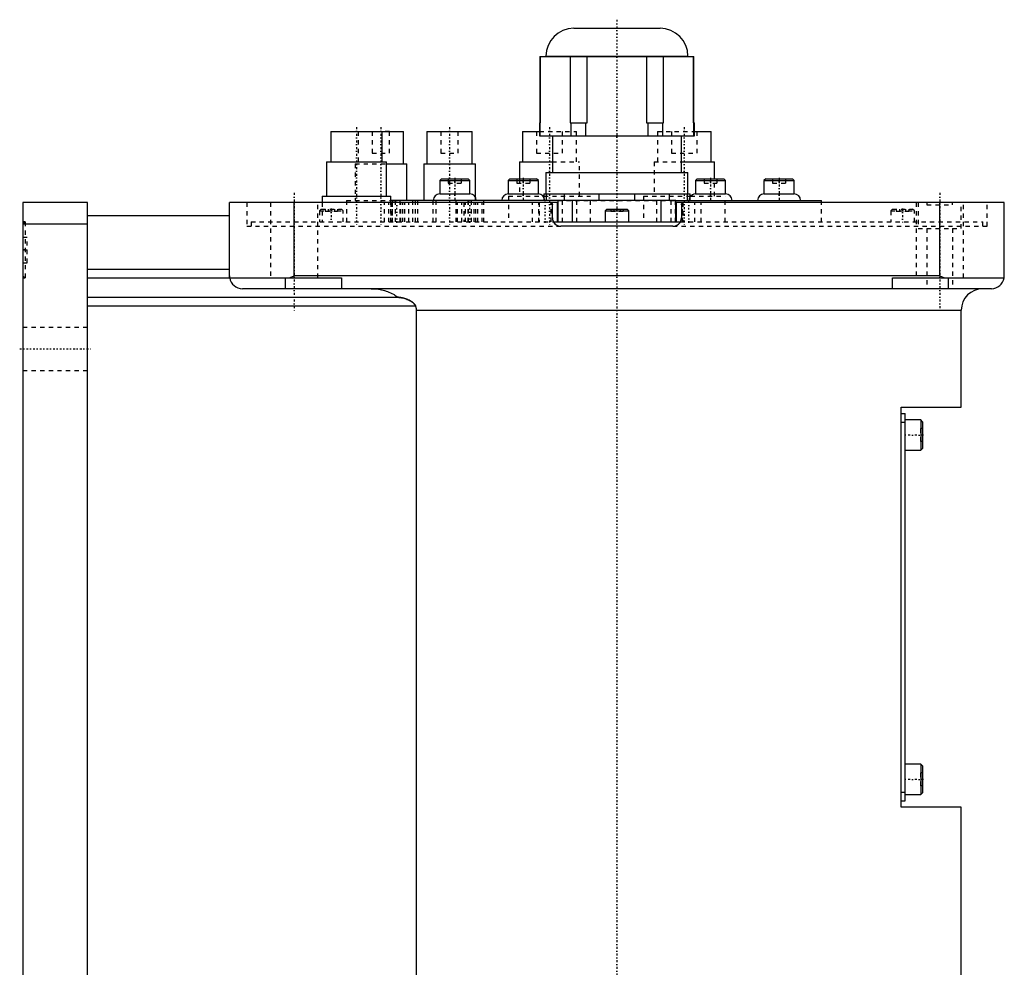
# Model space of a CAD drawing. Extents: x -139 to 702, y -144 to 599.
# Tile 2 of 6: x -139 to 90, y 139 to 359. Entities that reach past the tile are written whole.
import ezdxf

# ---------------------------------------------------------------- set-up
doc = ezdxf.new("R2010")
doc.units = 0
doc.linetypes.add('CENTER', pattern=[1.5, 0.45, -0.5, 0.05, -0.5])
doc.linetypes.add('DASHED', pattern=[2, 1, -1])
for name, color, linetype in [('AM_0', 7, 'CONTINUOUS'), ('AM_3', 7, 'DASHED'), ('AM_7', 7, 'CENTER')]:
    doc.layers.add(name, color=color, linetype=linetype)

msp = doc.modelspace()

# ---------------------------------------------------------------- linework, layer by layer
at = {"layer": 'AM_0', "color": 7, "linetype": 'CONTINUOUS'}
for p, q in [((-10.01, 357), (10.01, 357)), ((-17.89, 350.47), (-17.89, 332)), ((-17.89, 350.47), (17.89, 350.47)), ((-17.74, 335), (-17.74, 350.47)), ((-16.5, 350.51), (-16.5, 350.47)), ((-16.5, 350.51), (16.5, 350.51)), ((-10.84, 350.47), (-10.84, 335)), ((-6.9, 335), (-6.9, 350.47)), ((6.9, 350.47), (6.9, 335)), ((10.84, 335), (10.84, 350.47)), ((16.5, 350.47), (16.5, 350.51)), ((17.74, 350.47), (17.74, 335)), ((17.89, 332), (17.89, 350.47)), ((-18, 335), (-18, 332)), ((-18, 335), (-17.74, 335)), ((-10.84, 335), (-6.9, 335)), ((-10.69, 335), (-10.69, 332)), ((-7.19, 332), (-7.19, 335)), ((6.9, 335), (10.84, 335)), ((7.19, 335), (7.19, 332)), ((10.69, 332), (10.69, 335)), ((17.74, 335), (18, 335)), ((18, 332), (18, 335)), ((-66.5, 333), (-66.5, 326)), ((-66.5, 333), (-49.58, 333)), ((-54.5, 326), (-54.5, 333)), ((-49.58, 325.5), (-49.58, 333)), ((-44.14, 333), (-44.14, 325.5)), ((-44.14, 333), (-33.64, 333)), ((-33.64, 325.5), (-33.64, 333)), ((-21.91, 333), (-21.91, 326)), ((-21.91, 333), (-18, 333)), ((-18, 332), (18, 332)), ((-15, 332), (-15, 323.5)), ((15, 323.5), (15, 332)), ((18, 333), (21.91, 333)), ((21.91, 326), (21.91, 333)), ((-67.5, 326), (-67.5, 318)), ((-67.5, 326), (-53.5, 326)), ((-53.5, 318), (-53.5, 326)), ((-53.5, 325.5), (-48.83, 325.5)), ((-48.83, 317), (-48.83, 325.5)), ((-44.89, 325.5), (-44.89, 317)), ((-44.89, 325.5), (-32.89, 325.5)), ((-32.89, 317.78), (-32.89, 325.5)), ((-22.66, 326), (-22.66, 322)), ((-22.66, 326), (-15, 326)), ((15, 326), (22.66, 326)), ((22.66, 322), (22.66, 326)), ((-16.5, 323.5), (-16.5, 318.5)), ((-16.5, 323.5), (16.5, 323.5)), ((16.5, 318.5), (16.5, 323.5)), ((-40.77, 322), (-41.17, 321.6)), ((-41.17, 321.6), (-41.17, 318.5)), ((-41.17, 321.6), (-34.17, 321.6)), ((-40.77, 322), (-34.57, 322)), ((-34.17, 321.6), (-34.57, 322)), ((-34.17, 318.5), (-34.17, 321.6)), ((-24.85, 322), (-25.25, 321.6)), ((-25.25, 321.6), (-25.25, 318.5)), ((-25.25, 321.6), (-18.25, 321.6)), ((-24.85, 322), (-18.65, 322)), ((-18.25, 321.6), (-18.65, 322)), ((-18.25, 318.5), (-18.25, 321.6)), ((18.65, 322), (18.25, 321.6)), ((18.25, 321.6), (18.25, 318.5)), ((18.25, 321.6), (25.25, 321.6)), ((18.65, 322), (24.85, 322)), ((25.25, 321.6), (24.85, 322)), ((25.25, 318.5), (25.25, 321.6)), ((34.57, 322), (34.17, 321.6)), ((34.17, 321.6), (34.17, 318.5)), ((34.17, 321.6), (41.17, 321.6)), ((34.57, 322), (40.77, 322)), ((41.17, 321.6), (40.77, 322)), ((41.17, 318.5), (41.17, 321.6)), ((-68.5, 318), (-68.5, 316.5)), ((-68.5, 318), (-52.5, 318)), ((-52.5, 316.5), (-52.5, 318)), ((-41.17, 318.5), (-34.17, 318.5)), ((-25.25, 318.5), (-18.25, 318.5)), ((-17.13, 318), (-17, 318)), ((-17, 318.5), (-17, 317.83)), ((-17, 318.5), (17, 318.5)), ((-16.34, 317), (-16.34, 318.5)), ((-12.24, 318.5), (-12.24, 317)), ((-4.09, 317), (-4.09, 318.5)), ((4.09, 318.5), (4.09, 317)), ((12.24, 317), (12.24, 318.5)), ((16.34, 318.5), (16.34, 317)), ((17, 317), (17, 318.5)), ((17, 318), (17.13, 318)), ((18.25, 318.5), (25.25, 318.5)), ((34.17, 318.5), (41.17, 318.5)), ((-138, 316.5), (-138, 16.5)), ((-123, 316.5), (-138, 316.5)), ((-123, 16.5), (-123, 316.5)), ((-90, 299.5), (-90, 316.5)), ((-13.81, 316.5), (-90, 316.5)), ((-75, 299.5), (-75, 316.5)), ((13.7, 317), (-52.5, 317)), ((-52.2, 317), (-52.2, 316.5)), ((-51.41, 316.5), (-51.41, 317)), ((-42.66, 316.5), (-42.66, 317)), ((-37.37, 316.5), (-37.37, 317)), ((-34.49, 316.5), (-34.49, 317)), ((-33.78, 316.5), (-33.78, 317)), ((-15.26, 316.44), (-15.26, 316.5)), ((-15, 313), (-15, 316)), ((-13.81, 312), (-13.81, 316.5)), ((-13.7, 317), (-13.7, 312)), ((-10.3, 312), (-10.3, 317)), ((10.3, 312), (10.3, 317)), ((13.7, 312), (13.7, 317)), ((13.71, 317), (47.5, 317)), ((13.81, 312), (13.81, 316.5)), ((90, 316.5), (13.81, 316.5)), ((15, 316), (15, 313)), ((15.26, 316.44), (15.26, 316.5)), ((47.5, 316.5), (47.5, 317)), ((75, 299.5), (75, 316.5)), ((90, 299.5), (90, 316.5)), ((-123, 313.5), (-90, 313.5)), ((-2.35, 315), (-2.75, 314.6)), ((-2.75, 314.6), (-2.75, 312)), ((-2.75, 314.6), (2.75, 314.6)), ((-2.35, 315), (2.35, 315)), ((2.75, 314.6), (2.35, 315)), ((2.75, 312), (2.75, 314.6)), ((-123, 311.5), (-138, 311.5)), ((-14.73, 312), (14.73, 312)), ((13, 311), (-13, 311)), ((-123, 301), (-90, 301)), ((-123, 299), (-64, 299)), ((-77, 296.5), (-77, 299)), ((-76.12, 299), (-75, 299.5)), ((75, 299.5), (-75, 299.5)), ((-64, 299), (-64, 296.5)), ((64, 299), (89.96, 299)), ((64, 296.5), (64, 299)), ((75, 299.5), (76.12, 299)), ((77, 296.5), (77, 299)), ((87, 296.5), (-87, 296.5)), ((-123, 294.5), (-50.91, 294.5)), ((-123, 292.5), (-46.81, 292.5)), ((-46.64, 291.5), (80, 291.5)), ((-46.64, 291.5), (-46.64, 37.5)), ((80, 269), (80, 291.5)), ((66, 176), (66, 269)), ((66, 269), (80, 269)), ((66, 267.5), (67, 267.5)), ((66, 265.5), (67, 265.5)), ((67, 177.5), (67, 267.5)), ((70.6, 266), (67, 266)), ((71, 265.6), (70.6, 266)), ((70.6, 266), (70.6, 259)), ((71, 265.6), (71, 259.4)), ((67, 259), (70.6, 259)), ((70.6, 259), (71, 259.4)), ((70.6, 186), (67, 186)), ((71, 185.6), (70.6, 186)), ((70.6, 186), (70.6, 179)), ((71, 185.6), (71, 179.4)), ((66, 179.5), (67, 179.5)), ((67, 179), (70.6, 179)), ((70.6, 179), (71, 179.4)), ((66, 177.5), (67, 177.5)), ((80, 176), (66, 176)), ((80, 30), (80, 176))]:
    msp.add_line(p, q, dxfattribs=at)
for points in [[(-90, 299.5, 0), (-90, 299.42, 0), (-89.99, 299.25, 0), (-89.97, 299.08, 0), (-89.96, 299, 0)], [(89.96, 299, 0), (89.97, 299.08, 0), (89.99, 299.25, 0), (90, 299.42, 0), (90, 299.5, 0)], [(-57.06, 296.5, 0), (-56.89, 296.5, 0), (-56.53, 296.49, 0), (-56.16, 296.46, 0), (-55.98, 296.45, 0), (-55.79, 296.43, 0), (-55.42, 296.38, 0), (-55.04, 296.32, 0), (-54.68, 296.24, 0), (-54.32, 296.16, 0), (-53.97, 296.06, 0), (-53.8, 296.01, 0), (-53.64, 295.96, 0), (-53.3, 295.84, 0), (-52.96, 295.71, 0), (-52.61, 295.56, 0), (-52.27, 295.39, 0), (-51.94, 295.21, 0), (-51.78, 295.12, 0), (-51.63, 295.02, 0), (-51.33, 294.82, 0), (-51.05, 294.61, 0), (-50.91, 294.5, 0)], [(-50.91, 294.5, 0), (-50.89, 294.5, 0), (-50.85, 294.5, 0), (-50.81, 294.5, 0), (-50.79, 294.5, 0), (-50.77, 294.5, 0), (-50.73, 294.5, 0), (-50.69, 294.49, 0), (-50.54, 294.48, 0), (-50.29, 294.45, 0), (-50.16, 294.43, 0), (-50.03, 294.4, 0), (-49.77, 294.35, 0), (-49.51, 294.28, 0), (-49.24, 294.2, 0), (-48.97, 294.11, 0), (-48.71, 294.01, 0), (-48.58, 293.96, 0), (-48.45, 293.9, 0), (-48.2, 293.78, 0), (-47.97, 293.65, 0), (-47.74, 293.52, 0), (-47.62, 293.43, 0), (-47.58, 293.41, 0), (-47.55, 293.38, 0), (-47.53, 293.37, 0), (-47.51, 293.36, 0), (-47.48, 293.33, 0), (-47.45, 293.31, 0), (-47.42, 293.28, 0), (-47.38, 293.26, 0), (-47.35, 293.23, 0), (-47.34, 293.21, 0), (-47.32, 293.2, 0), (-47.29, 293.17, 0), (-47.26, 293.14, 0), (-47.24, 293.13, 0), (-47.23, 293.11, 0), (-47.2, 293.08, 0), (-47.17, 293.05, 0), (-47.15, 293.04, 0), (-47.14, 293.02, 0), (-47.11, 292.99, 0), (-47.08, 292.96, 0), (-47.05, 292.92, 0), (-47.03, 292.89, 0), (-47, 292.86, 0), (-46.99, 292.84, 0), (-46.98, 292.82, 0), (-46.95, 292.79, 0), (-46.93, 292.75, 0), (-46.91, 292.71, 0), (-46.89, 292.68, 0), (-46.87, 292.64, 0), (-46.86, 292.62, 0), (-46.85, 292.6, 0), (-46.83, 292.56, 0), (-46.82, 292.52, 0), (-46.81, 292.5, 0)], [(-46.81, 292.5, 0), (-46.8, 292.47, 0), (-46.78, 292.42, 0), (-46.77, 292.36, 0), (-46.76, 292.33, 0), (-46.75, 292.31, 0), (-46.73, 292.25, 0), (-46.72, 292.19, 0), (-46.71, 292.14, 0), (-46.7, 292.08, 0), (-46.68, 292.03, 0), (-46.68, 292, 0), (-46.67, 291.97, 0), (-46.67, 291.91, 0), (-46.66, 291.86, 0), (-46.65, 291.8, 0), (-46.65, 291.75, 0), (-46.64, 291.69, 0), (-46.64, 291.66, 0), (-46.64, 291.64, 0), (-46.64, 291.58, 0), (-46.64, 291.53, 0), (-46.64, 291.5, 0)]]:
    msp.add_polyline3d(points, dxfattribs=at)
for centre, radius, start, end in [((-10.01, 350.51), 6.49, 90, 180), ((10.01, 350.51), 6.49, 0, 90), ((-41.17, 317), 1.5, 90, 180), ((-34.17, 317), 1.5, 0, 90), ((-25.25, 317), 1.5, 90, 180), ((-18.25, 317), 1.5, 0, 90), ((18.25, 317), 1.5, 90, 146.4427), ((25.25, 317), 1.5, 0, 90), ((34.17, 317), 1.5, 90, 180), ((41.17, 317), 1.5, 0, 90), ((-15.5, 316), 0.5, 0, 90), ((15.5, 316), 0.5, 90, 180), ((-13, 313), 2, 180, 270), ((13, 313), 2, 270, 0), ((-87, 299.5), 3, 189.5941, 270), ((87, 299.5), 3, 270, 350.4059), ((85, 291.5), 5, 90, 180)]:
    msp.add_arc(centre, radius, start, end, dxfattribs=at)
at = {"layer": 'AM_3', "color": 6, "linetype": 'DASHED'}
for p, q in [((-60.08, 333), (-60.08, 325.5)), ((-56.83, 333), (-56.83, 328)), ((-52.83, 333), (-54.5, 333)), ((-52.83, 328), (-52.83, 333)), ((-40.89, 333), (-40.89, 328)), ((-36.89, 328), (-36.89, 333)), ((-18.66, 333), (-18.66, 328)), ((-18, 333), (-9.41, 333)), ((-12.66, 328), (-12.66, 333)), ((-9.41, 326), (-9.41, 333)), ((9.41, 333), (9.41, 326)), ((9.41, 333), (18, 333)), ((12.66, 333), (12.66, 328)), ((18.66, 328), (18.66, 333)), ((-56.83, 328), (-52.83, 328)), ((-40.89, 328), (-36.89, 328)), ((-18.66, 328), (-12.66, 328)), ((12.66, 328), (18.66, 328)), ((-60.83, 325.5), (-60.83, 317)), ((-60.83, 325.5), (-53.5, 325.5)), ((-15, 326), (-8.66, 326)), ((-8.66, 318), (-8.66, 326)), ((8.66, 326), (8.66, 318)), ((8.66, 326), (15, 326)), ((-39.17, 322), (-39.17, 321)), ((-39.17, 321), (-36.17, 321)), ((-37.67, 322), (-37.67, 321)), ((-36.17, 322), (-36.17, 321)), ((-23.25, 322), (-23.25, 321)), ((-23.25, 321), (-20.25, 321)), ((-22.66, 322), (-22.66, 318)), ((-21.75, 322), (-21.75, 321)), ((-20.25, 322), (-20.25, 321)), ((20.25, 322), (20.25, 321)), ((20.25, 321), (23.25, 321)), ((21.75, 322), (21.75, 321)), ((22.66, 318), (22.66, 322)), ((23.25, 322), (23.25, 321)), ((36.17, 322), (36.17, 321)), ((36.17, 321), (39.17, 321)), ((37.67, 322), (37.67, 321)), ((39.17, 322), (39.17, 321)), ((-25.16, 318), (-25.16, 312)), ((-25.16, 318), (-17.13, 318)), ((-17, 318), (-6.16, 318)), ((-6.16, 312), (-6.16, 318)), ((6.16, 318), (6.16, 312)), ((6.16, 318), (17, 318)), ((17.13, 318), (25.16, 318)), ((25.16, 312), (25.16, 318)), ((-86, 316.5), (-86, 311)), ((-80.5, 316.5), (-80.5, 299)), ((-69.5, 299), (-69.5, 316.5)), ((-68.5, 316.5), (-68.5, 312)), ((-62.83, 317), (-62.83, 312)), ((-62.83, 317), (-52.5, 317)), ((-54, 312), (-54, 316.5)), ((-53.01, 312), (-53.01, 316.5)), ((-52.55, 316.5), (-52.55, 312)), ((-52.5, 312), (-52.5, 316.5)), ((-52.2, 317), (-51.41, 317)), ((-52.2, 316.5), (-52.2, 312)), ((-52.14, 312), (-52.14, 316.5)), ((-51.41, 312), (-51.41, 316.5)), ((-50.38, 312), (-50.38, 317)), ((-50.17, 312), (-50.17, 316.5)), ((-49.75, 312), (-49.75, 316.5)), ((-49.3, 312), (-49.3, 316.5)), ((-48.31, 312), (-48.31, 316.5)), ((-47.5, 317), (-47.5, 312)), ((-46.89, 317), (-46.89, 312)), ((-46.83, 312), (-46.83, 317)), ((-46.22, 312), (-46.22, 317)), ((-42.66, 312), (-42.66, 316.5)), ((-42.03, 312), (-42.03, 317)), ((-37.37, 312), (-37.37, 316.5)), ((-37.03, 312), (-37.03, 316.5)), ((-36.04, 312), (-36.04, 316.5)), ((-35.58, 316.5), (-35.58, 312)), ((-35.17, 312), (-35.17, 316.5)), ((-34.57, 312), (-34.57, 317)), ((-34.49, 312), (-34.49, 316.5)), ((-33.78, 312), (-33.78, 316.5)), ((-33.2, 312), (-33.2, 316.5)), ((-32.89, 317), (-32.89, 317.78)), ((-32.78, 312), (-32.78, 316.5)), ((-32.33, 312), (-32.33, 316.5)), ((-31.34, 312), (-31.34, 316.5)), ((-30.89, 312), (-30.89, 317)), ((-19.59, 312), (-19.59, 316.5)), ((-18.14, 312), (-18.14, 316.5)), ((-18.1, 316.5), (-18.1, 312)), ((-17, 317.83), (-17, 317)), ((-15.3, 312), (-15.3, 316.5)), ((-15.26, 312), (-15.26, 316.44)), ((-13.7, 317), (13.71, 317)), ((-13.62, 312), (-13.62, 317)), ((-12.62, 312), (-12.62, 317)), ((-9.3, 312), (-9.3, 317)), ((9.3, 312), (9.3, 317)), ((12.62, 312), (12.62, 317)), ((13.62, 312), (13.62, 317)), ((15.26, 312), (15.26, 316.44)), ((15.3, 316.5), (15.3, 312)), ((15.5, 316.5), (15.3, 316.5)), ((18.1, 312), (18.1, 316.5)), ((18.14, 312), (18.14, 316.5)), ((19.59, 312), (19.59, 316.5)), ((47.5, 312), (47.5, 316.5)), ((69.5, 316.5), (69.5, 299)), ((70, 316.5), (70, 310.5)), ((72, 316.5), (72, 316)), ((72, 316), (78, 316)), ((78, 316), (78, 316.5)), ((80, 310.5), (80, 316.5)), ((80.5, 299), (80.5, 316.5)), ((86, 311), (86, 316.5)), ((-68.7, 315), (-69.1, 314.6)), ((-69.1, 314.6), (-69.1, 312)), ((-69.1, 314.6), (-63.6, 314.6)), ((-68.7, 315), (-64, 315)), ((-67.79, 315), (-67.79, 314.5)), ((-67.79, 314.5), (-64.91, 314.5)), ((-67.07, 315), (-67.07, 314.5)), ((-65.63, 315), (-65.63, 314.5)), ((-64.91, 315), (-64.91, 314.5)), ((-63.6, 314.6), (-64, 315)), ((-63.6, 312), (-63.6, 314.6)), ((-1.44, 315), (-1.44, 314.5)), ((-1.44, 314.5), (1.44, 314.5)), ((-0.72, 315), (-0.72, 314.5)), ((0.72, 315), (0.72, 314.5)), ((1.44, 315), (1.44, 314.5)), ((64, 315), (63.6, 314.6)), ((63.6, 314.6), (63.6, 312)), ((63.6, 314.6), (69.1, 314.6)), ((64, 315), (68.7, 315)), ((64.91, 315), (64.91, 314.5)), ((64.91, 314.5), (67.79, 314.5)), ((65.63, 315), (65.63, 314.5)), ((67.07, 315), (67.07, 314.5)), ((67.79, 315), (67.79, 314.5)), ((69.1, 314.6), (68.7, 315)), ((69.1, 312), (69.1, 314.6)), ((-137.5, 312), (-138, 311.5)), ((-137.5, 312), (-138, 312)), ((-137.5, 312), (-137.5, 299)), ((-85, 312), (-85, 311)), ((-85, 312), (-14.73, 312)), ((14.73, 312), (85, 312)), ((85, 311), (85, 312)), ((-86, 311), (-13, 311)), ((13, 311), (86, 311)), ((70, 310.5), (80, 310.5)), ((72, 310.5), (72, 296.5)), ((78, 310.5), (78, 296.5)), ((-138, 308.5), (-137, 308.5)), ((-137, 302.5), (-137, 308.5)), ((-138, 305.5), (-137, 305.5)), ((-138, 302.5), (-137, 302.5)), ((-138, 299.5), (-137.5, 299)), ((-138, 299), (-137.5, 299)), ((-80.5, 299), (-69.5, 299)), ((-123, 287.5), (-138, 287.5)), ((-138, 277.5), (-123, 277.5)), ((70.5, 264), (70.5, 261)), ((71, 264), (70.5, 264)), ((71, 262.5), (70.5, 262.5)), ((71, 261), (70.5, 261)), ((70.5, 184), (70.5, 181)), ((71, 184), (70.5, 184)), ((71, 182.5), (70.5, 182.5)), ((71, 181), (70.5, 181))]:
    msp.add_line(p, q, dxfattribs=at)
for points in [[(-15.5, 316.5, 0), (-15.49, 316.5, 0), (-15.48, 316.5, 0), (-15.47, 316.5, 0), (-15.47, 316.5, 0), (-15.46, 316.5, 0), (-15.45, 316.5, 0), (-15.44, 316.5, 0), (-15.43, 316.49, 0), (-15.42, 316.49, 0), (-15.41, 316.49, 0), (-15.4, 316.49, 0), (-15.39, 316.49, 0), (-15.38, 316.49, 0), (-15.37, 316.48, 0), (-15.36, 316.48, 0), (-15.35, 316.48, 0), (-15.34, 316.47, 0), (-15.33, 316.47, 0), (-15.33, 316.47, 0), (-15.32, 316.46, 0), (-15.31, 316.46, 0), (-15.3, 316.46, 0)], [(-15.3, 316.46, 0), (-15.29, 316.45, 0), (-15.27, 316.44, 0), (-15.24, 316.43, 0), (-15.23, 316.42, 0), (-15.22, 316.42, 0), (-15.2, 316.4, 0), (-15.18, 316.39, 0), (-15.16, 316.37, 0), (-15.14, 316.35, 0), (-15.13, 316.33, 0), (-15.12, 316.32, 0), (-15.11, 316.32, 0), (-15.1, 316.3, 0), (-15.08, 316.27, 0), (-15.07, 316.25, 0), (-15.06, 316.23, 0), (-15.04, 316.21, 0), (-15.04, 316.19, 0), (-15.03, 316.18, 0), (-15.03, 316.16, 0), (-15.02, 316.13, 0), (-15.01, 316.12, 0)], [(-15.01, 316.12, 0), (-15.01, 316.11, 0), (-15.01, 316.1, 0), (-15.01, 316.08, 0), (-15.01, 316.07, 0)], [(-15.01, 316.07, 0), (-15, 316.06, 0), (-15, 316.04, 0), (-15, 316.01, 0), (-15, 316, 0)], [(15, 316, 0), (15, 316.02, 0), (15, 316.05, 0), (15.01, 316.08, 0), (15.01, 316.1, 0), (15.01, 316.11, 0), (15.02, 316.14, 0), (15.03, 316.17, 0), (15.04, 316.2, 0), (15.06, 316.23, 0), (15.07, 316.26, 0), (15.08, 316.28, 0), (15.09, 316.29, 0), (15.11, 316.31, 0), (15.13, 316.34, 0), (15.15, 316.36, 0), (15.18, 316.38, 0), (15.2, 316.4, 0), (15.22, 316.41, 0), (15.23, 316.42, 0), (15.26, 316.44, 0), (15.29, 316.45, 0), (15.3, 316.46, 0)], [(15.3, 316.46, 0), (15.3, 316.46, 0), (15.31, 316.46, 0), (15.31, 316.46, 0), (15.32, 316.47, 0), (15.32, 316.47, 0), (15.33, 316.47, 0), (15.33, 316.47, 0), (15.34, 316.47, 0), (15.34, 316.47, 0), (15.35, 316.48, 0), (15.35, 316.48, 0), (15.35, 316.48, 0), (15.36, 316.48, 0), (15.37, 316.48, 0), (15.37, 316.48, 0), (15.38, 316.48, 0), (15.38, 316.49, 0), (15.39, 316.49, 0), (15.39, 316.49, 0), (15.4, 316.49, 0), (15.4, 316.49, 0), (15.4, 316.49, 0)], [(15.4, 316.49, 0), (15.42, 316.49, 0), (15.44, 316.5, 0), (15.46, 316.5, 0), (15.48, 316.5, 0)], [(15.48, 316.5, 0), (15.48, 316.5, 0), (15.49, 316.5, 0), (15.5, 316.5, 0), (15.5, 316.5, 0)], [(-15, 313, 0), (-15, 312.99, 0), (-15, 312.96, 0), (-15, 312.93, 0), (-15, 312.92, 0), (-15, 312.9, 0), (-15, 312.87, 0), (-14.99, 312.84, 0), (-14.99, 312.82, 0), (-14.99, 312.79, 0), (-14.99, 312.76, 0), (-14.98, 312.74, 0), (-14.98, 312.73, 0), (-14.98, 312.7, 0), (-14.97, 312.67, 0), (-14.97, 312.64, 0), (-14.96, 312.61, 0), (-14.96, 312.58, 0), (-14.95, 312.57, 0), (-14.95, 312.56, 0), (-14.94, 312.53, 0), (-14.94, 312.5, 0), (-14.93, 312.48, 0), (-14.93, 312.47, 0), (-14.92, 312.44, 0), (-14.91, 312.41, 0), (-14.91, 312.4, 0), (-14.9, 312.38, 0), (-14.89, 312.36, 0), (-14.88, 312.33, 0), (-14.87, 312.3, 0), (-14.86, 312.27, 0), (-14.85, 312.24, 0), (-14.85, 312.23, 0), (-14.84, 312.22, 0), (-14.83, 312.19, 0), (-14.82, 312.16, 0), (-14.8, 312.14, 0), (-14.79, 312.11, 0), (-14.78, 312.08, 0), (-14.77, 312.07, 0), (-14.76, 312.06, 0), (-14.75, 312.03, 0), (-14.73, 312, 0), (-14.72, 311.98, 0), (-14.7, 311.95, 0), (-14.69, 311.93, 0), (-14.68, 311.92, 0), (-14.67, 311.9, 0), (-14.66, 311.88, 0), (-14.64, 311.86, 0), (-14.62, 311.83, 0), (-14.61, 311.81, 0), (-14.59, 311.78, 0), (-14.58, 311.77, 0), (-14.57, 311.76, 0), (-14.55, 311.74, 0), (-14.53, 311.72, 0), (-14.52, 311.7, 0), (-14.5, 311.67, 0), (-14.48, 311.65, 0), (-14.47, 311.64, 0), (-14.46, 311.63, 0), (-14.44, 311.61, 0), (-14.42, 311.59, 0), (-14.41, 311.58, 0), (-14.4, 311.57, 0), (-14.38, 311.55, 0), (-14.36, 311.53, 0), (-14.35, 311.52, 0), (-14.34, 311.51, 0), (-14.32, 311.5, 0), (-14.3, 311.48, 0), (-14.27, 311.46, 0), (-14.25, 311.44, 0), (-14.23, 311.42, 0), (-14.22, 311.41, 0), (-14.21, 311.4, 0), (-14.18, 311.39, 0), (-14.16, 311.37, 0), (-14.14, 311.35, 0), (-14.11, 311.34, 0), (-14.09, 311.32, 0), (-14.07, 311.31, 0), (-14.06, 311.31, 0), (-14.04, 311.29, 0), (-14.01, 311.28, 0), (-13.99, 311.26, 0), (-13.96, 311.25, 0), (-13.94, 311.23, 0), (-13.92, 311.23, 0), (-13.91, 311.22, 0), (-13.88, 311.21, 0), (-13.86, 311.19, 0), (-13.83, 311.18, 0), (-13.8, 311.17, 0), (-13.78, 311.16, 0), (-13.76, 311.15, 0), (-13.75, 311.15, 0), (-13.72, 311.13, 0), (-13.69, 311.12, 0), (-13.67, 311.11, 0), (-13.64, 311.1, 0), (-13.61, 311.1, 0), (-13.6, 311.09, 0), (-13.58, 311.09, 0), (-13.55, 311.08, 0), (-13.52, 311.07, 0), (-13.51, 311.07, 0), (-13.5, 311.06, 0), (-13.47, 311.06, 0), (-13.44, 311.05, 0), (-13.43, 311.05, 0), (-13.41, 311.04, 0), (-13.38, 311.04, 0), (-13.35, 311.03, 0), (-13.33, 311.03, 0), (-13.3, 311.02, 0), (-13.27, 311.02, 0), (-13.25, 311.02, 0), (-13.24, 311.01, 0), (-13.21, 311.01, 0), (-13.18, 311.01, 0), (-13.15, 311.01, 0), (-13.13, 311, 0), (-13.1, 311, 0), (-13.08, 311, 0), (-13.07, 311, 0), (-13.04, 311, 0), (-13.01, 311, 0), (-13, 311, 0)], [(13, 311, 0), (13.01, 311, 0), (13.04, 311, 0), (13.07, 311, 0), (13.08, 311, 0), (13.1, 311, 0), (13.13, 311, 0), (13.15, 311.01, 0), (13.18, 311.01, 0), (13.21, 311.01, 0), (13.24, 311.01, 0), (13.25, 311.02, 0), (13.27, 311.02, 0), (13.3, 311.02, 0), (13.33, 311.03, 0), (13.35, 311.03, 0), (13.38, 311.04, 0), (13.41, 311.04, 0), (13.43, 311.05, 0), (13.44, 311.05, 0), (13.47, 311.06, 0), (13.5, 311.06, 0), (13.51, 311.07, 0), (13.52, 311.07, 0), (13.55, 311.08, 0), (13.58, 311.09, 0), (13.6, 311.09, 0), (13.61, 311.1, 0), (13.64, 311.1, 0), (13.67, 311.11, 0), (13.69, 311.12, 0), (13.72, 311.13, 0), (13.75, 311.15, 0), (13.76, 311.15, 0), (13.78, 311.16, 0), (13.8, 311.17, 0), (13.83, 311.18, 0), (13.86, 311.19, 0), (13.88, 311.21, 0), (13.91, 311.22, 0), (13.92, 311.23, 0), (13.94, 311.23, 0), (13.96, 311.25, 0), (13.99, 311.26, 0), (14.01, 311.28, 0), (14.04, 311.29, 0), (14.06, 311.31, 0), (14.07, 311.31, 0), (14.09, 311.32, 0), (14.11, 311.34, 0), (14.14, 311.35, 0), (14.16, 311.37, 0), (14.18, 311.39, 0), (14.21, 311.4, 0), (14.22, 311.41, 0), (14.23, 311.42, 0), (14.25, 311.44, 0), (14.27, 311.46, 0), (14.3, 311.48, 0), (14.32, 311.5, 0), (14.34, 311.51, 0), (14.35, 311.52, 0), (14.36, 311.53, 0), (14.38, 311.55, 0), (14.4, 311.57, 0), (14.41, 311.58, 0), (14.42, 311.59, 0), (14.44, 311.61, 0), (14.46, 311.63, 0), (14.47, 311.64, 0), (14.48, 311.65, 0), (14.5, 311.67, 0), (14.52, 311.7, 0), (14.53, 311.72, 0), (14.55, 311.74, 0), (14.57, 311.76, 0), (14.58, 311.77, 0), (14.59, 311.78, 0), (14.61, 311.81, 0), (14.62, 311.83, 0), (14.64, 311.86, 0), (14.66, 311.88, 0), (14.67, 311.9, 0), (14.68, 311.92, 0), (14.69, 311.93, 0), (14.7, 311.95, 0), (14.72, 311.98, 0), (14.73, 312, 0), (14.75, 312.03, 0), (14.76, 312.06, 0), (14.77, 312.07, 0), (14.78, 312.08, 0), (14.79, 312.11, 0), (14.8, 312.14, 0), (14.82, 312.16, 0), (14.83, 312.19, 0), (14.84, 312.22, 0), (14.85, 312.23, 0), (14.85, 312.24, 0), (14.86, 312.27, 0), (14.87, 312.3, 0), (14.88, 312.33, 0), (14.89, 312.36, 0), (14.9, 312.38, 0), (14.91, 312.4, 0), (14.91, 312.41, 0), (14.92, 312.44, 0), (14.93, 312.47, 0), (14.93, 312.48, 0), (14.94, 312.5, 0), (14.94, 312.53, 0), (14.95, 312.56, 0), (14.95, 312.57, 0), (14.96, 312.58, 0), (14.96, 312.61, 0), (14.97, 312.64, 0), (14.97, 312.67, 0), (14.98, 312.7, 0), (14.98, 312.73, 0), (14.98, 312.74, 0), (14.99, 312.76, 0), (14.99, 312.79, 0), (14.99, 312.82, 0), (14.99, 312.84, 0), (15, 312.87, 0), (15, 312.9, 0), (15, 312.92, 0), (15, 312.93, 0), (15, 312.96, 0), (15, 312.99, 0), (15, 313, 0)], [(-89.96, 299, 0), (-89.96, 299, 0), (-89.96, 299, 0), (-89.96, 299.01, 0), (-89.96, 299.01, 0), (-89.96, 299.02, 0), (-89.96, 299.03, 0), (-89.97, 299.05, 0), (-89.97, 299.07, 0), (-89.97, 299.09, 0), (-89.98, 299.12, 0), (-89.98, 299.13, 0), (-89.98, 299.15, 0), (-89.98, 299.18, 0), (-89.99, 299.21, 0), (-89.99, 299.25, 0), (-89.99, 299.29, 0), (-90, 299.33, 0), (-90, 299.35, 0), (-90, 299.38, 0), (-90, 299.42, 0), (-90, 299.47, 0), (-90, 299.5, 0)], [(-46.81, 292.5, 0), (-46.82, 292.52, 0), (-46.83, 292.56, 0), (-46.85, 292.6, 0), (-46.86, 292.62, 0), (-46.87, 292.64, 0), (-46.89, 292.68, 0), (-46.91, 292.72, 0), (-46.94, 292.76, 0), (-46.96, 292.8, 0), (-46.99, 292.84, 0), (-47, 292.85, 0), (-47.01, 292.87, 0), (-47.04, 292.91, 0), (-47.07, 292.94, 0), (-47.1, 292.98, 0), (-47.13, 293.01, 0), (-47.16, 293.04, 0), (-47.17, 293.06, 0), (-47.19, 293.07, 0), (-47.22, 293.1, 0), (-47.25, 293.13, 0), (-47.27, 293.15, 0), (-47.28, 293.17, 0), (-47.31, 293.19, 0), (-47.35, 293.22, 0), (-47.36, 293.24, 0), (-47.38, 293.25, 0), (-47.42, 293.28, 0), (-47.45, 293.31, 0), (-47.49, 293.34, 0), (-47.52, 293.36, 0), (-47.56, 293.39, 0), (-47.57, 293.4, 0), (-47.59, 293.42, 0), (-47.63, 293.44, 0), (-47.66, 293.47, 0), (-47.79, 293.55, 0), (-48.02, 293.68, 0), (-48.25, 293.81, 0), (-48.5, 293.92, 0), (-48.62, 293.97, 0), (-48.75, 294.03, 0), (-49.01, 294.12, 0), (-49.27, 294.21, 0), (-49.53, 294.29, 0), (-49.79, 294.35, 0), (-50.05, 294.41, 0), (-50.17, 294.43, 0), (-50.3, 294.45, 0), (-50.55, 294.48, 0), (-50.69, 294.49, 0), (-50.73, 294.5, 0), (-50.77, 294.5, 0), (-50.79, 294.5, 0), (-50.81, 294.5, 0), (-50.85, 294.5, 0), (-50.89, 294.5, 0), (-50.91, 294.5, 0)]]:
    msp.add_polyline3d(points, dxfattribs=at)
msp.add_arc((18.25, 317), 1.5, 146.4427, 180, dxfattribs=at)
at = {"layer": 'AM_7', "color": 4, "linetype": 'CENTER'}
for p, q in [((0, 359), (0, -16.93)), ((-60.5, 334.05), (-60.5, 310.95)), ((-54.83, 334.05), (-54.83, 310.95)), ((-38.89, 334.05), (-38.89, 310.95)), ((-15.66, 334.05), (-15.66, 310.95)), ((15.66, 334.05), (15.66, 310.95)), ((-37.67, 322.25), (-37.67, 316.75)), ((-21.75, 322.25), (-21.75, 316.75)), ((21.75, 322.25), (21.75, 316.75)), ((37.67, 322.25), (37.67, 316.75)), ((-75, 318.75), (-75, 291.25)), ((75, 318.75), (75, 291.25)), ((-51.15, 311.77), (-51.15, 316.73)), ((-34.18, 311.77), (-34.18, 316.73)), ((-16.7, 311.77), (-16.7, 316.73)), ((16.7, 311.77), (16.7, 316.73)), ((-66.35, 315.15), (-66.35, 311.85)), ((66.35, 315.15), (66.35, 311.85)), ((-137.47, 305.5), (-138.03, 305.5)), ((-138.75, 282.5), (-122.25, 282.5)), ((71.2, 262.5), (66.8, 262.5)), ((71.2, 182.5), (66.8, 182.5))]:
    msp.add_line(p, q, dxfattribs=at)

doc.saveas('drawing.dxf')
